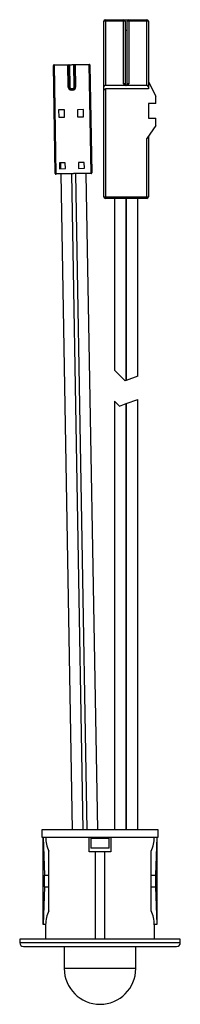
# Paper-space layout '_Vorderseite' of a CAD drawing. Header units: millimetres. Extents: x -5 to 17, y -10 to 125.
import ezdxf

# ---------------------------------------------------------------- set-up
doc = ezdxf.new("R2010")
doc.units = ezdxf.units.MM

psp = doc.layouts.new('_Vorderseite')

# ---------------------------------------------------------------- linework, layer by layer
at = {"color": 7, "linetype": 'Continuous', "lineweight": 25}
for p, q in [((6.25, 100.76), (6.25, 124.86)), ((9.15, 124.86), (6.25, 124.86)), ((6.45, 125.06), (6.45, 116.06)), ((6.45, 125.06), (12.15, 125.06)), ((8.95, 116.26), (8.95, 125.06)), ((9.15, 124.86), (9.15, 116.26)), ((12.35, 124.86), (9.45, 124.86)), ((9.45, 116.26), (9.45, 124.86)), ((9.65, 125.06), (9.65, 116.26)), ((12.15, 116.06), (12.15, 125.06)), ((12.35, 124.86), (12.35, 115.56)), ((9.45, 123.56), (9.15, 123.56)), ((4.33, 118.85), (-0.67, 118.77)), ((-0.57, 118.87), (4.23, 118.95)), ((-0.57, 118.87), (-0.31, 103.87)), ((1.38, 115.8), (1.33, 118.9)), ((1.48, 115.8), (1.43, 118.8)), ((1.53, 118.9), (1.58, 115.81)), ((2.18, 115.82), (2.13, 118.92)), ((2.23, 118.82), (2.28, 115.82)), ((2.33, 118.92), (2.38, 115.82)), ((4.49, 103.95), (4.23, 118.95)), ((4.33, 118.85), (4.59, 104.06)), ((-0.41, 103.97), (-0.67, 118.77)), ((9.15, 116.26), (8.95, 116.26)), ((9.65, 116.26), (9.45, 116.26)), ((12.35, 116.56), (13.35, 114.56)), ((1.38, 115.8), (1.58, 115.81)), ((1.79, 115.41), (1.79, 115.61)), ((1.79, 115.61), (1.99, 115.61)), ((1.99, 115.51), (1.79, 115.51)), ((1.99, 115.41), (1.79, 115.41)), ((1.99, 115.41), (1.99, 115.61)), ((2.18, 115.82), (2.38, 115.82)), ((6.45, 116.06), (9, 116.06)), ((12.35, 115.56), (6.45, 115.56)), ((6.45, 115.56), (6.45, 100.56)), ((9.59, 116.06), (12.15, 116.06)), ((13.35, 113.56), (12.35, 113.56)), ((12.35, 113.56), (12.35, 111.56)), ((13.35, 113.56), (13.35, 114.56)), ((0.84, 112.69), (0.04, 112.68)), ((0.04, 112.68), (0.06, 111.68)), ((0.86, 111.69), (0.84, 112.69)), ((3.44, 112.74), (2.64, 112.72)), ((2.64, 112.72), (2.65, 111.72)), ((3.45, 111.74), (3.44, 112.74)), ((0.06, 111.68), (0.86, 111.69)), ((2.65, 111.72), (3.45, 111.74)), ((12.35, 111.56), (13.35, 111.56)), ((13.35, 110.56), (13.35, 111.56)), ((13.35, 110.56), (12.15, 108.76)), ((12.15, 100.56), (12.15, 108.76)), ((12.35, 109.06), (12.35, 100.76)), ((0.96, 105.44), (0.16, 105.43)), ((0.16, 105.43), (0.18, 104.63)), ((0.31, 105.43), (0.33, 104.63)), ((0.98, 104.64), (0.96, 105.44)), ((3.56, 105.49), (2.76, 105.47)), ((2.76, 105.47), (2.78, 104.67)), ((3.58, 104.69), (3.56, 105.49)), ((-0.41, 103.97), (4.59, 104.06)), ((4.49, 103.95), (-0.31, 103.87)), ((0.18, 104.63), (0.98, 104.64)), ((2.78, 104.67), (3.58, 104.69)), ((5.41, 14), (3.84, 103.94)), ((0.34, 103.88), (1.91, 14)), ((3.41, 14), (1.84, 103.91)), ((2.34, 103.92), (3.91, 14)), ((6.25, 100.76), (12.35, 100.76)), ((12.15, 100.56), (6.45, 100.56)), ((7.69, 100.56), (7.69, 77.01)), ((9.29, 75.61), (9.29, 100.56)), ((9.3, 100.56), (9.3, 75.61)), ((10.9, 76.2), (10.9, 100.56)), ((9.15, 75.56), (7.69, 77.01)), ((9.29, 75.61), (9.15, 75.56)), ((10.9, 76.2), (9.3, 75.61)), ((9.3, 72.42), (10.9, 73)), ((10.9, 14), (10.9, 73)), ((7.69, 72.77), (7.69, 14)), ((7.69, 72.77), (8.38, 72.08)), ((8.38, 72.08), (9.29, 72.42)), ((9.29, 14), (9.29, 72.42)), ((9.3, 72.42), (9.3, 14)), ((-2.23, 14), (-2.23, 13)), ((13.67, 14), (-2.23, 14)), ((13.67, 13), (13.67, 14)), ((-2.23, 13), (13.67, 13)), ((-2.08, 1), (-2.08, 13)), ((-2.08, 13), (-1.9, 7.8)), ((4.22, 11), (4.22, 13)), ((4.47, 13), (4.47, 11.48)), ((6.97, 12.8), (4.47, 12.8)), ((6.97, 11.48), (6.97, 13)), ((7.22, 13), (7.22, 11)), ((13.52, 13), (13.34, 7.8)), ((13.52, 13), (13.52, 1)), ((-1.28, 2.91), (-1.28, 11.09)), ((7.22, 11), (4.22, 11)), ((6.97, 11.48), (4.47, 11.48)), ((5.12, -1), (5.12, 11)), ((6.32, 11), (6.32, -1)), ((12.72, 2.91), (12.72, 11.09)), ((-1.9, 7.8), (-1.28, 7.8)), ((12.72, 7.8), (13.34, 7.8)), ((-1.9, 6.2), (-2.08, 1)), ((-1.9, 6.2), (-1.28, 6.2)), ((12.72, 6.2), (13.34, 6.2)), ((13.34, 6.2), (13.52, 1)), ((-1.73, 1), (-2.08, 1)), ((-1.73, 1), (-1.73, -1)), ((13.17, -1), (13.17, 1)), ((13.52, 1), (13.17, 1)), ((-5.28, -1), (-5.28, -1.5)), ((16.72, -1), (-5.28, -1)), ((16.72, -1.5), (16.72, -1)), ((16.72, -1.5), (-5.28, -1.5)), ((0.82, -2), (0.82, -5.02)), ((10.62, -5.02), (10.62, -2)), ((10.62, -5.02), (0.82, -5.02))]:
    psp.add_line(p, q, dxfattribs=at)
for centre, radius, start, end in [((6.45, 124.86), 0.2, 90, 180), ((8.95, 124.86), 0.2, 0, 90), ((9.65, 124.86), 0.2, 90, 180), ((12.15, 124.86), 0.2, 360, 90), ((-0.57, 118.77), 0.1, 91, 181), ((1.53, 118.8), 0.1, 91, 181), ((2.13, 118.82), 0.1, 1, 91), ((4.23, 118.85), 0.1, 1, 91), ((9.35, 116.26), 0.4, 180, 210), ((9.35, 116.26), 0.2, 180, 255.5225), ((9.25, 116.26), 0.2, 284.4775, 0), ((9.25, 116.26), 0.4, 330, 360), ((1.78, 115.81), 0.4, 181, 271), ((1.78, 115.81), 0.3, 181, 271), ((1.78, 115.81), 0.2, 181, 271), ((1.98, 115.81), 0.3, 271, 1), ((1.98, 115.81), 0.2, 271, 1), ((1.98, 115.81), 0.4, 271, 1), ((6.45, 115.86), 0.2, 90, 180), ((6.45, 115.36), 0.2, 90, 180), ((12.15, 115.86), 0.2, 0, 90), ((-0.31, 103.97), 0.1, 181, 271), ((4.49, 104.05), 0.1, 271, 1), ((6.45, 100.76), 0.2, 180, 270), ((12.15, 100.76), 0.2, 270, 0), ((2.63, 13.02), 4.36, 180.2319, 206.2491), ((8.8, 13.02), 4.36, 333.7509, 359.7681), ((-30.53, 7), 28.64, 358.3992, 1.6008), ((41.96, 7), 28.64, 178.3992, 181.6008), ((2.63, 0.98), 4.36, 153.7509, 179.7681), ((8.8, 0.98), 4.36, 0.2319, 26.2491), ((-4.78, -1.5), 0.5, 180, 270), ((16.22, -1.5), 0.5, 270, 0), ((5.72, -5.02), 4.9, 180, 0)]:
    psp.add_arc(centre, radius, start, end, dxfattribs=at)
for points, knots in [([(9.3, 116), (9.25, 116.01), (9.16, 116.03), (9.06, 116.05), (9, 116.06)], [0, 0, 0, 0, 0.43893, 1, 1, 1, 1]), ([(9.59, 116.06), (9.56, 116.05), (9.46, 116.04), (9.36, 116.02), (9.3, 116)], [0, 0, 0, 0, 0.331868, 1, 1, 1, 1]), ([(9.3, 116.06), (9.3, 116.06), (9.3, 116.06), (9.3, 116.03), (9.3, 116.01), (9.3, 116)], [0, 0, 0, 0, 0.410651, 0.820995, 1, 1, 1, 1]), ([(-4.78, -2), (-4.77, -2), (-4.74, -2), (-4.48, -2), (-4.1, -2), (-3.62, -2), (-3.08, -2), (-2.45, -2), (-1.72, -2), (-0.91, -2), (-0.04, -2), (0.88, -2), (1.94, -2), (3.13, -2), (4.42, -2), (5.72, -2), (7.01, -2), (8.31, -2), (9.5, -2), (10.56, -2), (11.48, -2), (12.35, -2), (13.16, -2), (13.88, -2), (14.52, -2), (15.06, -2), (15.54, -2), (15.92, -2), (16.17, -2), (16.2, -2), (16.22, -2)], [0, 0, 0, 0, 0.038811, 0.078826, 0.119976, 0.152132, 0.184303, 0.217144, 0.25, 0.28284, 0.315697, 0.347852, 0.380024, 0.421159, 0.461178, 0.5, 0.538808, 0.578826, 0.619976, 0.652132, 0.684303, 0.717144, 0.75, 0.78284, 0.815697, 0.847852, 0.880024, 0.921159, 0.961182, 1, 1, 1, 1])]:
    psp.add_open_spline(points, degree=3, knots=knots, dxfattribs=at)

doc.saveas('drawing.dxf')
